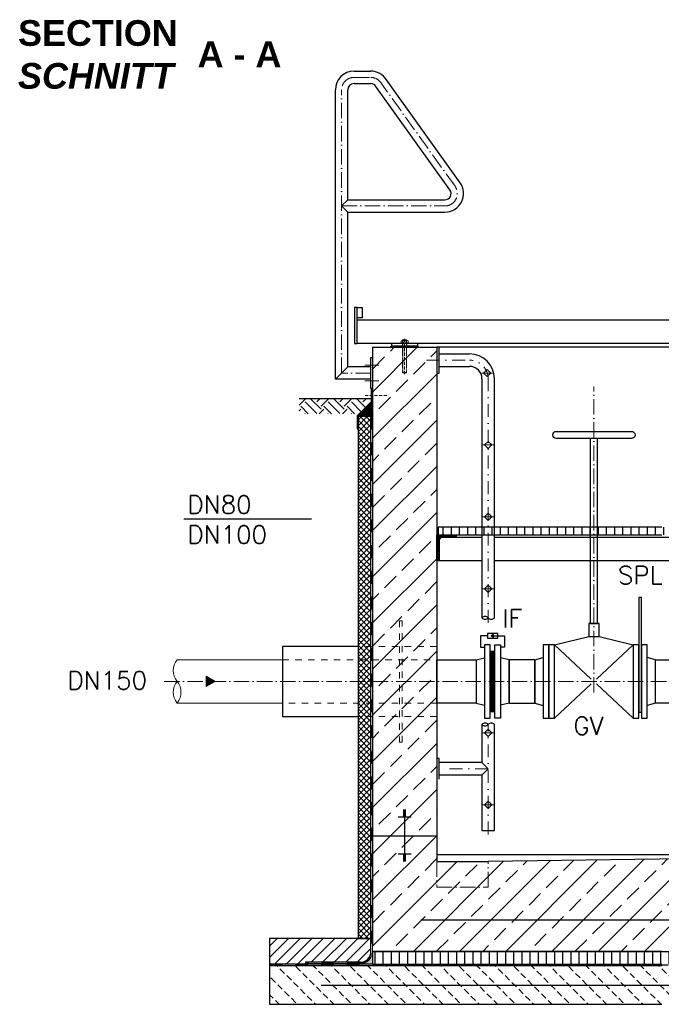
# Model space of a CAD drawing. Header units: millimetres. Extents: x -1700 to 30099, y -547 to 7576.
# Tile 9 of 14: x 12819 to 15313, y 3745 to 7576. Entities that reach past the tile are written whole.
import ezdxf

# ---------------------------------------------------------------- set-up
doc = ezdxf.new("R2010")
doc.units = ezdxf.units.MM
for name, pattern in [('ACAD_ISO10W100', [18, 12, -3, 0, -3]), ('JIS_02_1.0', [2, 1, -1]), ('STRICHPUNKT2', [0.5, 0.25, -0.125, 0, -0.125])]:
    doc.linetypes.add(name, pattern=pattern)
for name, color, linetype, lineweight in [('Beschriftung', 7, 'Continuous', 9), ('P-DABDICHTUNG', 7, 'Continuous', 18), ('P-SSLEIX', 7, 'STRICHPUNKT2', 18), ('verz. Bandstahl 30x3_5mm im Beton', 5, 'GRENZE1', 35)]:
    doc.layers.add(name, color=color, linetype=linetype, lineweight=lineweight)
doc.layers.add('P-MU150AUSL', color=7, linetype='Continuous')
doc.styles.add('LBB3.5M1000', font='isocp.shx', dxfattribs={"height": 3.5})
doc.styles.add('ROMANS', font='ROMANS', dxfattribs={"height": 0.2})
doc.linetypes.add('GRENZE1', pattern='A,6.35,-2.54,[133,ltypeshp.shx,S=2.54,R=0,X=-2.54,Y=0],-2.54,25.4', length=36.83)
pattern_1 = [(45, (15315.1, 5276.05), (-89.8026, 89.8026), []), (45, (15404.9, 5276.05), (-89.8026, 89.8026), [63.5, -31.75])]
pattern_2 = [(270, (18765.5254, -40117.861), (3.175, -6e-16), []), (330, (18765.5254, -40117.861), (1.5875, 2.74963066), []), (30, (18765.5254, -40117.861), (-1.5875, 2.74963066), [])]

msp = doc.modelspace()

# ---------------------------------------------------------------- hatches: boundary and pattern name
at = {"lineweight": 0}
h = msp.add_hatch(dxfattribs=at)
h.set_pattern_fill('ANSI33', color=256, scale=20)
h.set_pattern_definition(pattern_1)
h.paths.add_polyline_path([(14440.0961, 6301.04743), (14190.0961, 6301.04743), (14190.0961, 4401.04743), (14440.0961, 4401.04743)])
h = msp.add_hatch()
h.set_pattern_fill('EARTH', color=256, scale=10, angle=45)
h.set_pattern_definition([(45, (13990.096, 6071.91), (7e-15, 89.803), [63.5, -63.5]), (45, (13973.26, 6088.75), (7e-15, 89.803), [63.5, -63.5]), (45, (13956.42, 6105.586), (7e-15, 89.803), [63.5, -63.5]), (135, (13956.42, 6116.81), (-89.803, 7e-15), [63.5, -63.5]), (135, (13973.26, 6133.65), (-89.803, 7e-15), [63.5, -63.5]), (135, (13990.096, 6150.49), (-89.803, 7e-15), [63.5, -63.5])])
h.paths.add_polyline_path([(13904.82027, 6101.04743), (13904.82027, 6042.77177), (14138.72875, 6042.77177), (14185.25115, 6089.29417), (14185.25115, 6101.04743)])
at = {"lineweight": 5}
h = msp.add_hatch(dxfattribs=at)
h.set_pattern_fill('ANSI36', color=256, angle=90)
h.set_pattern_definition([(135, (14162.096, 6059.2365), (-6.17393, 1.6838), [7.9375, -1.5875, 0, -1.5875])])
h.paths.add_polyline_path([(14190.0961, 6087.2365), (14134.0961, 6031.2365), (14184.0961, 6031.2365), (14190.0961, 6031.2365)])
h = msp.add_hatch(dxfattribs=at)
h.set_pattern_fill('ANSI37', color=256, scale=5)
h.set_pattern_definition([(45, (14740.096, 5411.297), (-11.22532, 11.22532), []), (135, (14740.096, 5411.297), (-11.22532, -11.22532), [])])
h.paths.add_polyline_path([(14184.0961, 6031.2365), (14134.0961, 6031.2365), (14134.0961, 4001.04743), (14184.0961, 4001.04743)])
h = msp.add_hatch()
h.set_pattern_fill('ANSI31', color=256, scale=10, angle=45)
h.set_pattern_definition([(90, (-70370.416, 43920.825), (-31.75, 5e-15), [])])
h.paths.add_polyline_path([(14445.0961, 5601.04743), (14445.0961, 5571.04743), (16435.0961, 5571.04743), (16435.0961, 5601.04743)])
at = {"lineweight": 9}
h = msp.add_hatch(dxfattribs=at)
h.set_pattern_fill('ANSI31', color=256)
h.set_pattern_definition([(45, (-69795.4163, 43920.8252), (-2.24506403, 2.24506403), [])])
edge = h.paths.add_edge_path()
edge.add_line((14440.0961, 5471.04743), (14440.0961, 5571.04743))
edge.add_line((14440.0961, 5571.04743), (14515.0961, 5571.04743))
edge.add_line((14515.0961, 5571.04743), (14515.0961, 5566.04743))
edge.add_arc((14510.0961, 5566.04743), 5, -90, 0, ccw=False)
edge.add_line((14510.0961, 5561.04743), (14460.0961, 5561.04743))
edge.add_arc((14460.0961, 5551.04743), 10, 90, 180)
edge.add_line((14450.0961, 5551.04743), (14450.0961, 5476.04743))
edge.add_arc((14445.0961, 5476.04743), 5, -90, 0, ccw=False)
edge.add_line((14445.0961, 5471.04743), (14440.0961, 5471.04743))
h = msp.add_hatch(color=256)
h.dxf.hatch_style = 1
h.paths.add_polyline_path([(14650.84758, 5178.55157), (14660.21873, 5173.14121), (14660.21867, 5183.96205)])
h = msp.add_hatch(color=256)
h.dxf.hatch_style = 1
h.paths.add_polyline_path([(14650.84758, 5178.55157), (14660.21873, 5173.14121), (14660.21867, 5183.96205)])
at = {"lineweight": 5}
h = msp.add_hatch(dxfattribs=at)
h.set_pattern_fill('NET3', color=256, angle=-90)
h.set_pattern_definition(pattern_2)
h.paths.add_polyline_path([(14648.0961, 5118.54743), (14666.0961, 5118.54743), (14666.0961, 4883.54743), (14648.0961, 4883.54743)])
h = msp.add_hatch(dxfattribs=at)
h.set_pattern_fill('NET3', color=256, angle=-90)
h.set_pattern_definition(pattern_2)
h.paths.add_polyline_path([(14648.0961, 5118.54743), (14666.0961, 5118.54743), (14666.0961, 4883.54743), (14648.0961, 4883.54743)])
h = msp.add_hatch(color=256)
h.dxf.hatch_style = 1
h.paths.add_polyline_path([(13578.6738, 5001.04743), (13543.70731, 5021.23534), (13543.70731, 4980.85951)])
at = {"lineweight": 0}
h = msp.add_hatch(dxfattribs=at)
h.set_pattern_fill('ANSI33', color=256, scale=20)
h.set_pattern_definition(pattern_1)
h.paths.add_polyline_path([(16690.0961, 4401.04743), (16440.0961, 4401.04743), (16440.0961, 4326.04743), (14640.0961, 4301.04743), (14440.0961, 4301.04743), (14440.0961, 4401.04743), (14190.0961, 4401.04743), (14190.0961, 4275.22542), (14190.0961, 3951.04743), (15315.0961, 3951.04743), (16690.0961, 3951.04743), (16690.0961, 4275.22542)])
h = msp.add_hatch()
h.set_pattern_fill('ANSI31', color=256, scale=10)
h.set_pattern_definition([(45, (16643.096, 3951.047), (-22.45064, 22.45064), [])])
edge = h.paths.add_edge_path()
edge.add_line((13929.72097, 3908.69145), (13929.72097, 3901.04743))
edge.add_line((13929.72097, 3901.04743), (13790.0961, 3901.04743))
edge.add_line((13790.0961, 3901.04743), (13790.0961, 4001.04743))
edge.add_line((13790.0961, 4001.04743), (14184.0961, 4001.04743))
edge.add_line((14184.0961, 4001.04743), (14184.0961, 3951.04743))
edge.add_arc((14141.74012, 3951.04743), 42.35598, 270, 360, ccw=False)
edge.add_line((14141.74012, 3908.69145), (13929.72097, 3908.69145))
h = msp.add_hatch(dxfattribs=at)
h.set_pattern_fill('AR-CONC', color=256, scale=0.48356)
h.set_pattern_definition([(50, (16522.2683, 3926.0474), (3.4683817, -0.303444), [0.36267, -3.989368]), (355, (16522.2683, 3926.0474), (-0.6709456, 3.6372986), [0.290136, -3.1914945]), (100.45144, (16522.5573, 3926.022), (2.797436, 3.3338545), [0.308222, -3.390441]), (46.1842, (16522.2683, 3927.0145), (5.16075, -0.800385), [0.544005, -5.984052]), (96.63564, (16522.6983, 3926.948), (4.519649, 4.710446), [0.462333, -5.085665]), (351.18416, (16522.2683, 3927.0145), (4.519649, 4.710446), [0.435204, -4.787242]), (21, (16522.7518, 3926.7728), (2.8864024, -1.946903), [0.36267, -3.989368]), (326, (16522.752, 3926.7728), (1.176575, 3.506534), [0.290136, -3.1914945]), (71.45144, (16522.9924, 3926.6105), (4.0629775, 1.559631), [0.308222, -3.390441]), (37.5, (16522.2683, 3926.0474), (0.0588002, 1.6097408), [0, -3.1528098, 0, -3.2398505, 0, -3.2035835]), (7.5, (16522.2683, 3926.0474), (1.2720985, 1.9072164), [0, -1.8471984, 0, -3.0802758, 0, -1.2209884]), (327.5, (16521.19, 3926.0474), (2.5813506, -0.1090663), [0, -1.2088994, 0, -3.7717663, 0, -5.0048437]), (317.5, (16520.7064, 3926.0474), (2.8200537, 0.4840674), [0, -1.5715693, 0, -2.5048397, 0, -3.5541644])])
edge = h.paths.add_edge_path()
edge.add_line((14115.79703, 3901.04743), (14141.74012, 3902.69145))
edge.add_arc((14141.74012, 3951.04743), 48.35598, 270, 360)
edge.add_line((14190.0961, 3951.04743), (14190.0961, 3901.04743))
edge.add_line((14190.0961, 3901.04743), (14115.79703, 3901.04743))
h = msp.add_hatch()
h.set_pattern_fill('ANSI31', color=256, scale=10, angle=45)
h.set_pattern_definition([(90, (14740.096, 3926.047), (-31.75, 5e-15), [])])
h.paths.add_polyline_path([(14190.0961, 3951.04743), (14190.0961, 3901.04743), (16690.0961, 3901.04743), (16690.0961, 3951.04743)])
h = msp.add_hatch(dxfattribs=at)
h.set_pattern_fill('BETON_UNBEWEHRT', color=256, scale=200, angle=90, pattern_type=2)
h.set_pattern_definition([(135, (7652.224, 3980.403), (-35.35534, -35.35534), [25, -12.5])])
h.paths.add_polyline_path([(13790.0961, 3895.04743), (13790.0961, 3745.04743), (17090.0961, 3745.04743), (17090.0961, 3895.04743)])
at = {"layer": 'P-DABDICHTUNG'}
h = msp.add_hatch(dxfattribs=at)
h.set_pattern_fill('PLAST', scale=6, angle=90, style=0)
h.set_pattern_definition([(90, (1814.0107, 2601.48), (-1.5, 9e-17), []), (90, (1813.8232, 2601.48), (-1.5, 9e-17), []), (90, (1813.6357, 2601.48), (-1.5, 9e-17), [])])
h.paths.add_polyline_path([(13929.72097, 3901.04743), (13929.72097, 3902.69145), (13989.22808, 3902.69145), (13989.22808, 3901.04743)])

# ---------------------------------------------------------------- linework, layer by layer
for p, q in [((14118.3961, 7375.35449), (14183.11469, 7375.35449)), ((14118.3961, 7327.05449), (14183.11469, 7327.05449)), ((14530.70812, 6941.51823), (14244.69014, 7341.08127)), ((14045.9461, 6176.89743), (14045.9461, 7302.90449)), ((14094.2461, 6875.19743), (14094.2461, 7302.90449)), ((14491.43645, 6913.40015), (14203.63984, 7315.63008)), ((14094.2461, 6875.19743), (14070.0961, 6851.04743)), ((14094.2461, 6875.19743), (14471.7961, 6875.19743)), ((14070.0961, 6851.04743), (14094.2461, 6826.89743)), ((14094.2461, 6826.89743), (14471.7961, 6826.89743)), ((14094.2461, 6225.19743), (14094.2461, 6826.89743)), ((17337.36966, 6406.04743), (14130.0961, 6406.04743)), ((17337.36966, 6316.04743), (14130.0961, 6316.04743)), ((14190.0961, 6301.04743), (14190.0961, 3975.22542)), ((14190.0961, 6301.04743), (14440.0961, 6301.04743)), ((14265.0961, 6306.04743), (14260.0961, 6301.04743)), ((14265.0961, 6306.04743), (14265.0961, 6316.04743)), ((14365.0961, 6306.04743), (14265.0961, 6306.04743)), ((14365.0961, 6316.04743), (14365.0961, 6306.04743)), ((14365.0961, 6306.04743), (14370.0961, 6301.04743)), ((14440.0961, 6301.04743), (14440.0961, 4301.04743)), ((16440.0961, 6301.04743), (14440.0961, 6301.04743)), ((14450.0961, 6201.04743), (14450.0961, 6301.04743)), ((14450.0961, 6275.19743), (14567.6461, 6275.19743)), ((14094.2461, 6225.19743), (14045.9461, 6176.89743)), ((14184.0961, 6225.19743), (14094.2461, 6225.19743)), ((14450.0961, 6226.89743), (14567.6461, 6226.89743)), ((14622.39006, 6201.04743), (14636.53006, 6215.18743)), ((14650.67006, 6201.04743), (14636.53006, 6215.18743)), ((14184.0961, 6176.89743), (14045.9461, 6176.89743)), ((14440.0961, 6201.04743), (14450.0961, 6201.04743)), ((14615.9461, 6178.59743), (14615.9461, 5248.39561)), ((14636.53006, 6186.90743), (14622.39006, 6201.04743)), ((14636.53006, 6186.90743), (14650.67006, 6201.04743)), ((14664.2461, 5248.39561), (14664.2461, 6178.59743)), ((14185.25115, 6101.04743), (13904.82027, 6101.04743)), ((14134.0961, 6031.2365), (14190.0961, 6087.2365)), ((14184.0961, 6031.2365), (14190.0961, 6031.2365)), ((14625.9561, 5921.04743), (14640.0961, 5935.18743)), ((14640.0961, 5906.90743), (14625.9561, 5921.04743)), ((14654.2361, 5921.04743), (14640.0961, 5935.18743)), ((14640.0961, 5906.90743), (14654.2361, 5921.04743)), ((13456.59445, 5633.63242), (13952.72358, 5633.63242)), ((14625.9561, 5641.04743), (14640.0961, 5655.18743)), ((14640.0961, 5626.90743), (14625.9561, 5641.04743)), ((14654.2361, 5641.04743), (14640.0961, 5655.18743)), ((14640.0961, 5626.90743), (14654.2361, 5641.04743)), ((14615.9461, 5561.04743), (14510.0961, 5561.04743)), ((15376.9461, 5561.04743), (14664.2461, 5561.04743)), ((14445.0961, 5471.04743), (14615.9461, 5471.04743)), ((14664.2461, 5471.04743), (15376.9461, 5471.04743)), ((14625.9561, 5361.04743), (14640.0961, 5375.18743)), ((14654.2361, 5361.04743), (14640.0961, 5375.18743)), ((14640.0961, 5346.90743), (14625.9561, 5361.04743)), ((14640.0961, 5346.90743), (14654.2361, 5361.04743)), ((14898.0961, 5143.54743), (15031.0961, 5176.04743)), ((15071.0961, 5176.04743), (15204.0961, 5143.54743)), ((14648.0961, 5118.54743), (14666.0961, 5118.54743)), ((14648.0961, 5118.54743), (14666.0961, 5118.54743)), ((14593.0961, 5085.19743), (14626.0961, 5093.54743)), ((14593.0961, 5085.19743), (14626.0961, 5093.54743)), ((14593.0961, 5085.19743), (14593.0961, 4916.89743)), ((14593.0961, 5085.19743), (14593.0961, 4916.89743)), ((14721.0961, 5085.19743), (14688.0961, 5093.54743)), ((14721.0961, 5085.19743), (14688.0961, 5093.54743)), ((14721.0961, 5085.19743), (14721.0961, 4916.89743)), ((14721.0961, 5085.19743), (14721.0961, 4916.89743)), ((14593.0961, 4916.89743), (14626.0961, 4908.54743)), ((14593.0961, 4916.89743), (14626.0961, 4908.54743)), ((14721.0961, 4916.89743), (14688.0961, 4908.54743)), ((14721.0961, 4916.89743), (14688.0961, 4908.54743)), ((14648.0961, 4883.54743), (14666.0961, 4883.54743)), ((14648.0961, 4883.54743), (14666.0961, 4883.54743)), ((14615.9461, 4833.50202), (14615.9461, 4685.19743)), ((14664.2461, 4421.04743), (14664.2461, 4833.50202)), ((14625.9561, 4801.04743), (14640.0961, 4815.18743)), ((14640.0961, 4786.90743), (14625.9561, 4801.04743)), ((14654.2361, 4801.04743), (14640.0961, 4815.18743)), ((14640.0961, 4786.90743), (14654.2361, 4801.04743)), ((14450.0961, 4701.04743), (14440.0961, 4701.04743)), ((14450.0961, 4621.04743), (14450.0961, 4701.04743)), ((14615.9461, 4685.19743), (14450.0961, 4685.19743)), ((14615.9461, 4685.19743), (14640.0961, 4661.04743)), ((14615.9461, 4636.89743), (14450.0961, 4636.89743)), ((14640.0961, 4661.04743), (14615.9461, 4636.89743)), ((14615.9461, 4636.89743), (14615.9461, 4421.04743)), ((14625.9561, 4521.04743), (14640.0961, 4535.18743)), ((14640.0961, 4506.90743), (14625.9561, 4521.04743)), ((14654.2361, 4521.04743), (14640.0961, 4535.18743)), ((14640.0961, 4506.90743), (14654.2361, 4521.04743)), ((14320.0961, 4500.70071), (14310.0961, 4500.70071)), ((14320.0961, 4497.1808), (14310.0961, 4497.1808)), ((14320.0961, 4493.6609), (14310.0961, 4493.6609)), ((14320.0961, 4490.14099), (14310.0961, 4490.14099)), ((14320.0961, 4486.62109), (14310.0961, 4486.62109)), ((14320.0961, 4483.10118), (14310.0961, 4483.10118)), ((14315.0961, 4501.04743), (14315.0961, 4401.04743)), ((14340.0961, 4472.54147), (14290.0961, 4472.54147)), ((14320.0961, 4479.58128), (14310.0961, 4479.58128)), ((14320.0961, 4476.06137), (14310.0961, 4476.06137)), ((14615.9461, 4421.04743), (14664.2461, 4421.04743)), ((14190.0961, 4401.04743), (14440.0961, 4401.04743)), ((14315.0961, 4401.04743), (14315.0961, 4301.04743)), ((14340.0961, 4329.55339), (14290.0961, 4329.55339)), ((14320.0961, 4326.03348), (14310.0961, 4326.03348)), ((14320.0961, 4322.51358), (14310.0961, 4322.51358)), ((14320.0961, 4318.99367), (14310.0961, 4318.99367)), ((14320.0961, 4315.47377), (14310.0961, 4315.47377)), ((14320.0961, 4311.95386), (14310.0961, 4311.95386)), ((14320.0961, 4308.43396), (14310.0961, 4308.43396)), ((14320.0961, 4304.91405), (14310.0961, 4304.91405)), ((14320.0961, 4301.39415), (14310.0961, 4301.39415)), ((16440.0961, 4326.04743), (14440.0961, 4326.04743)), ((14440.0961, 4301.04743), (14640.0961, 4301.04743)), ((16440.0961, 4326.04743), (14640.0961, 4301.04743)), ((14184.0961, 4001.04743), (13790.0961, 4001.04743)), ((13790.0961, 4001.04743), (13790.0961, 3895.04743)), ((14184.0961, 3951.04743), (14184.0961, 4001.04743)), ((14190.0961, 3951.04743), (16440.0961, 3951.04743)), ((13929.72097, 3908.69145), (13929.72097, 3901.04743)), ((14141.74012, 3908.69145), (13929.72097, 3908.69145)), ((14190.0961, 3901.04743), (13790.0961, 3901.04743)), ((14141.74012, 3902.69145), (13929.72097, 3902.69145))]:
    msp.add_line(p, q)
at = {"linetype": 'ACAD_ISO10W100', "lineweight": 18, "ltscale": 5}
for p, q in [((14118.3961, 7351.04743), (14183.21207, 7351.04743)), ((14511.07311, 6927.45805), (14224.26237, 7328.19861)), ((14070.0961, 6201.04743), (14070.0961, 7302.74743)), ((14070.0961, 6851.04743), (14471.7961, 6851.04743)), ((14214.36056, 6231.04743), (14159.83165, 6231.04743)), ((14184.0961, 6201.04743), (14070.0961, 6201.04743)), ((14214.36056, 6171.04743), (14159.83165, 6171.04743)), ((15051.0961, 4958.1186), (15051.0961, 6149.14367)), ((13380.71091, 5001.04743), (16248.29615, 5001.04743))]:
    msp.add_line(p, q, dxfattribs=at)
at = {"linetype": 'Continuous', "lineweight": 9}
for p, q in [((14301.6961, 6320.04743), (14301.6961, 6326.04743)), ((14305.1603, 6327.04743), (14325.0319, 6327.04743)), ((14307.0961, 6329.54743), (14323.0961, 6329.54743)), ((14307.0961, 6329.54743), (14307.0961, 6327.04743)), ((14308.3211, 6329.98253), (14308.3211, 6327.04743)), ((14308.6243, 6320.04743), (14308.6243, 6326.04743)), ((14321.5679, 6320.04743), (14321.5679, 6326.04743)), ((14321.8711, 6329.98253), (14321.8711, 6327.04743)), ((14323.0961, 6329.54743), (14323.0961, 6327.04743)), ((14328.4961, 6320.04743), (14328.4961, 6326.04743)), ((14300.0961, 6316.04743), (14300.0961, 6319.04743)), ((14300.0961, 6319.04743), (14330.0961, 6319.04743)), ((14330.0961, 6316.04743), (14330.0961, 6319.04743))]:
    msp.add_line(p, q, dxfattribs=at)
at = {"linetype": 'JIS_02_1.0', "lineweight": 5, "ltscale": 2}
for p, q in [((14307.0961, 6202.54743), (14307.0961, 6329.54743)), ((14308.3211, 6202.11236), (14308.3211, 6327.04743)), ((14321.8711, 6202.11236), (14321.8711, 6327.04743)), ((14323.0961, 6202.54743), (14323.0961, 6329.54743)), ((14306.5961, 6301.04743), (14306.5961, 6319.04743)), ((14323.5961, 6301.04743), (14323.5961, 6319.04743)), ((14307.0961, 6202.54743), (14323.0961, 6202.54743))]:
    msp.add_line(p, q, dxfattribs=at)
at = {"linetype": 'ACAD_ISO10W100', "lineweight": 5}
for p, q in [((14315.0961, 6196.04743), (14315.0961, 6334.10843)), ((14162.00806, 6113.46574), (14249.51913, 6113.46574))]:
    msp.add_line(p, q, dxfattribs=at)
at = {"linetype": 'JIS_02_1.0', "lineweight": 25, "ltscale": 50}
for p, q in [((14187.0961, 6031.2365), (14187.0961, 3951.04743)), ((13790.0961, 3898.04743), (17090.0961, 3898.04743)), ((14141.74012, 3905.69145), (13929.72097, 3905.69145))]:
    msp.add_line(p, q, dxfattribs=at)
at = {"linetype": 'JIS_02_1.0', "lineweight": 18, "ltscale": 25}
for p, q in [((14440.0961, 5137.54743), (14134.0961, 5137.54743)), ((13840.0961, 5085.19743), (14440.0961, 5085.19743)), ((14440.0961, 4916.89743), (13840.0961, 4916.89743)), ((14440.0961, 4864.54743), (14134.0961, 4864.54743))]:
    msp.add_line(p, q, dxfattribs=at)
at = {"lineweight": 0}
for p, q in [((13430.71091, 5085.19743), (13840.0961, 5085.19743)), ((13840.0961, 4916.89743), (13430.71091, 4916.89743))]:
    msp.add_line(p, q, dxfattribs=at)
at = {"linetype": 'Continuous', "ltscale": 10}
msp.add_line((14721.0961, 5085.19783), (14721.0961, 4916.89783), dxfattribs=at)
msp.add_line((14721.0961, 5085.19783), (14721.0961, 4916.89783), dxfattribs=at)
for points in [[(14120.0961, 6316.04743), (14130.0961, 6316.04743), (14130.0961, 6456.04743), (14120.0961, 6456.04743)], [(14130.0961, 6456.04743), (14150.0961, 6456.04743), (14150.0961, 6416.04743), (14130.0961, 6416.04743)], [(14190.0961, 6261.04743), (14190.0961, 6141.04743), (14184.0961, 6141.04743), (14184.0961, 6261.04743)], [(14132.13867, 5983.35326), (14132.13867, 6033.35326), (14187.25115, 6088.46574), (14187.25115, 6138.46574), (14185.25115, 6138.46574), (14185.25115, 6089.29417), (14130.13867, 6034.18169), (14130.13867, 5983.35326)], [(14184.0961, 6031.2365), (14134.0961, 6031.2365), (14134.0961, 4001.04743), (14184.0961, 4001.04743)], [(15037.0961, 5226.04743), (15065.0961, 5226.04743), (15065.0961, 5946.14367), (15037.0961, 5946.14367)], [(15226.0961, 4881.04743), (15236.0961, 4881.04743), (15236.0961, 5327.54743), (15226.0961, 5327.54743)], [(15031.0961, 5176.04743), (15071.0961, 5176.04743), (15071.0961, 5226.04743), (15031.0961, 5226.04743)], [(14677.34281, 5169.56074), (14677.3427, 5187.54273), (14636.84718, 5187.54248), (14636.84729, 5169.56048)], [(14677.34281, 5169.56074), (14677.3427, 5187.54273), (14636.84718, 5187.54248), (14636.84729, 5169.56048)], [(14650.84758, 5178.55157), (14660.21873, 5173.14121), (14660.21867, 5183.96205)], [(14650.84758, 5178.55157), (14660.21873, 5173.14121), (14660.21867, 5183.96205)], [(14626.0961, 5143.54743), (14626.0961, 4858.54743), (14648.0961, 4858.54743), (14648.0961, 5143.54743)], [(14626.0961, 5143.54743), (14626.0961, 4858.54743), (14648.0961, 4858.54743), (14648.0961, 5143.54743)], [(14688.0961, 5143.54743), (14688.0961, 4858.54743), (14666.0961, 4858.54743), (14666.0961, 5143.54743)], [(14688.0961, 5143.54743), (14688.0961, 4858.54743), (14666.0961, 4858.54743), (14666.0961, 5143.54743)], [(14854.0961, 4858.54743), (14876.0961, 4858.54743), (14876.0961, 5143.54743), (14854.0961, 5143.54743)], [(14876.0961, 4858.54743), (14898.0961, 4858.54743), (14898.0961, 5143.54743), (14876.0961, 5143.54743)], [(15204.0961, 4858.54743), (15226.0961, 4858.54743), (15226.0961, 5143.54743), (15204.0961, 5143.54743)], [(15236.0961, 4858.54743), (15258.0961, 4858.54743), (15258.0961, 5143.54743), (15236.0961, 5143.54743)], [(15491.2461, 5131.04743), (15491.2461, 5085.19743), (15577.0961, 5085.19743), (15577.0961, 4916.89743), (15291.0961, 4916.89743), (15291.0961, 5085.19743), (15376.9461, 5085.19743), (15376.9461, 5131.04743)]]:
    msp.add_lwpolyline(points, close=True)
for points in [[(14905.0961, 5946.14367, -1), (14905.0961, 5974.14367), (15197.0961, 5974.14367, -1), (15197.0961, 5946.14367)], [(14440.0961, 5471.04743), (14440.0961, 5571.04743), (14515.0961, 5571.04743), (14515.0961, 5566.04743, -0.4142135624), (14510.0961, 5561.04743), (14460.0961, 5561.04743, 0.4142135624), (14450.0961, 5551.04743), (14450.0961, 5476.04743, -0.4142135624), (14445.0961, 5471.04743)]]:
    msp.add_lwpolyline(points, format="xyb", close=True)
for points in [[(15315.0961, 5601.04743), (14445.0961, 5601.04743), (14445.0961, 5571.04743), (15315.0961, 5571.04743)], [(14636.84723, 5178.55148), (14610.42243, 5178.55132), (14610.42271, 5134.00483), (14626.09527, 5134.00493)], [(14636.84723, 5178.55148), (14610.42243, 5178.55132), (14610.42271, 5134.00483), (14626.09527, 5134.00493)], [(14657.09499, 5178.55161), (14703.76756, 5178.5519), (14703.76784, 5134.00541), (14688.09527, 5134.00532)], [(14657.09499, 5178.55161), (14703.76756, 5178.5519), (14703.76784, 5134.00541), (14688.09527, 5134.00532)], [(14593.0961, 4916.89743), (14440.0961, 4916.89743), (14440.0961, 5085.19743), (14593.0961, 5085.19743)], [(15315.0961, 3951.04743), (14190.0961, 3951.04743), (14190.0961, 3901.04743), (15315.0961, 3901.04743)], [(15315.0961, 3895.04743), (13790.0961, 3895.04743), (13790.0961, 3745.04743), (15315.0961, 3745.04743)]]:
    msp.add_lwpolyline(points)
at = {"linetype": 'JIS_02_1.0', "lineweight": 18, "ltscale": 25}
msp.add_lwpolyline([(14305.0961, 5237.54743), (14295.0961, 5237.54743), (14295.0961, 4764.54743), (14305.0961, 4764.54743)], close=True, dxfattribs=at)
at = {"lineweight": 0}
msp.add_lwpolyline([(13578.6738, 5001.04743), (13543.70731, 5021.23534), (13543.70731, 4980.85951)], close=True, dxfattribs=at)
at = {"linetype": 'ACAD_ISO10W100', "lineweight": 18, "ltscale": 5}
msp.add_lwpolyline([(14440.0961, 4301.04743), (14440.0961, 4201.04743), (14640.0961, 4201.04743), (14640.0961, 4301.04743)], dxfattribs=at)
for centre, radius, start, end in [((14118.3961, 7302.90449), 72.45, 90, 180), ((14183.11469, 7302.90449), 72.45, 31.79891282, 90), ((14118.3961, 7302.90449), 24.15, 90, 180), ((14183.11469, 7302.90449), 24.15, 31.79891282, 90), ((14471.7961, 6899.34743), 72.45, 270, 35.59610741), ((14471.7961, 6899.34743), 24.15, 270, 35.58382393), ((14567.6461, 6178.59743), 96.6, 0, 90), ((14567.6461, 6178.59743), 48.3, 0, 90), ((14628.0211, 5236.89126), 16.67801, 43.61365854, 136.38634146), ((14628.0211, 5259.89997), 16.67801, 223.61365854, 316.38634146), ((14652.1711, 5259.89997), 16.67801, 223.61365854, 316.38634146), ((14628.0211, 4821.99766), 16.67801, 43.61365854, 136.38634146), ((14628.0211, 4845.00638), 16.67801, 223.61365854, 316.38634146), ((14652.1711, 4821.99766), 16.67801, 43.61365854, 136.38634146), ((14141.74012, 3951.04743), 42.35598, 270, 0)]:
    msp.add_arc(centre, radius, start, end)
for centre, start, end in [((14118.3961, 7302.74743), 90, 180), ((14183.21207, 7302.74743), 31.79891282, 90), ((14471.7961, 6899.34743), 270, 35.59136635)]:
    msp.add_arc(centre, 48.3, start, end, dxfattribs=at)
at = {"linetype": 'Continuous', "lineweight": 9}
for centre, radius, start, end in [((14305.1602, 6320.54743), 6.49999, 57.79575833, 122.20424167), ((14315.0961, 6308.96409), 22.08333, 68.76068889, 111.23931111), ((14315.0961, 6305.60533), 21.4421, 72.43264167, 107.56735833), ((14325.032, 6320.54743), 6.49999, 57.79575833, 122.20424167), ((14305.1602, 6325.54742), 6.49999, 237.79575833, 302.20424167), ((14315.0961, 6340.48952), 21.4421, 252.43264167, 287.56735833), ((14325.032, 6325.54742), 6.49999, 237.79575833, 302.20424167)]:
    msp.add_arc(centre, radius, start, end, dxfattribs=at)
at = {"linetype": 'JIS_02_1.0', "lineweight": 5, "ltscale": 2}
msp.add_arc((14315.0961, 6223.13076), 22.08333, 248.76068889, 291.23931111, dxfattribs=at)
at = {"lineweight": 0}
for centre, start, end in [((13482.28912, 5043.12243), 140.79410467, 219.20589533), ((13482.28912, 4958.97243), 140.79410467, 219.20589533), ((13379.1327, 4958.97243), 320.79410467, 39.20589533)]:
    msp.add_arc(centre, 66.56288, start, end, dxfattribs=at)
at = {"linetype": 'JIS_02_1.0', "lineweight": 25, "ltscale": 50}
msp.add_arc((14141.74012, 3951.04743), 45.35598, 270, 0, dxfattribs=at)
at = {"layer": 'P-DABDICHTUNG', "color": 7}
for p, q in [((13989.22808, 3902.69145), (13989.22808, 3901.04743)), ((14141.74012, 3902.69145), (14115.79703, 3901.04743))]:
    msp.add_line(p, q, dxfattribs=at)
msp.add_lwpolyline([(14190.0961, 3975.22542), (14190.0961, 3951.04743, -0.4142135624), (14141.74012, 3902.69145)], format="xyb", dxfattribs=at)
at = {"layer": 'P-MU150AUSL', "linetype": 'Continuous', "ltscale": 10}
for p, q in [((14898.0961, 5143.54743), (15041.0961, 5010.36115)), ((15204.0961, 5143.54743), (15061.0961, 5010.36113)), ((14721.0961, 4916.89783), (14721.0961, 5085.19783)), ((14721.0961, 4916.89783), (14721.0961, 5085.19783)), ((14821.0961, 5085.19743), (14854.0961, 5094.03973)), ((14821.0961, 5085.19743), (14821.0961, 4916.89743)), ((15291.0961, 5085.19743), (15258.0961, 5094.03973)), ((15291.0961, 4916.89743), (15291.0961, 5085.19743)), ((14898.0961, 4858.54743), (15041.0961, 4991.73363)), ((15204.0961, 4858.54743), (15061.0961, 4991.73393)), ((14821.0961, 4916.89743), (14854.0961, 4908.05513)), ((15291.0961, 4916.89743), (15258.0961, 4908.05513))]:
    msp.add_line(p, q, dxfattribs=at)
msp.add_lwpolyline([(14134.0961, 5137.54743), (13840.0961, 5137.54743), (13840.0961, 4864.54743), (14134.0961, 4864.54743)], dxfattribs=at)
msp.add_lwpolyline([(14821.0961, 5085.19743), (14721.0961, 5085.19743), (14721.0961, 4916.89743), (14821.0961, 4916.89743)], close=True, dxfattribs=at)
at = {"layer": 'P-SSLEIX', "color": 7, "linetype": 'STRICHPUNKT2', "ltscale": 200}
for p, q in [((14400.0961, 6251.04743), (14567.6461, 6251.04743)), ((14657.43431, 6201.04743), (14615.62582, 6201.04743)), ((14640.0961, 5229.30302), (14640.0961, 6178.59743)), ((14661.00035, 5921.04743), (14619.19186, 5921.04743)), ((14661.00035, 5641.04743), (14619.19186, 5641.04743)), ((14661.00035, 5361.04743), (14619.19186, 5361.04743)), ((14640.0961, 4406.04743), (14640.0961, 4833.50202)), ((14661.00035, 4801.04743), (14619.19186, 4801.04743)), ((14640.0961, 4661.04743), (14448.1954, 4661.04743)), ((14661.00035, 4521.04743), (14619.19186, 4521.04743))]:
    msp.add_line(p, q, dxfattribs=at)
msp.add_arc((14567.6461, 6178.59743), 72.45, 0, 90, dxfattribs=at)
at = {"layer": 'verz. Bandstahl 30x3_5mm im Beton', "color": 0, "lineweight": -3, "ltscale": 5}
for p, q in [((14377.5961, 4073.2608), (16502.5961, 4073.2608)), ((13990.0961, 3820.04743), (17257.58677, 3820.04743))]:
    msp.add_line(p, q, dxfattribs=at)

# ---------------------------------------------------------------- texts
at = {"layer": 'Beschriftung', "char_height": 100, "attachment_point": 1, "style": 'LBB3.5M1000'}
for s, width, insert in [('{\\fArial|b1|i0|c0|p34;SECTION\\P\\fArial|b1|i1|c0|p34;SCHNITT}', 963.5542391, (12812.00112, 7573.83345)), ('{\\fArial|b1|i0|c0|p34;A - A}', 355.0131253, (13510.25584, 7490.85858))]:
    msp.add_mtext_dynamic_manual_height_columns(s, width=width, gutter_width=17.5, heights=[0], dxfattribs=dict(at, insert=insert))
at = {"layer": 'P-MU150AUSL', "linetype": 'Continuous', "ltscale": 10, "style": 'ROMANS'}
for s, p in [('SPL', (15144.79215, 5379.5237)), ('IF', (14694.87062, 5211.52085)), ('DN150', (13004.61887, 4970.27018)), ('GV', (14971.58098, 4793.41085))]:
    msp.add_text(s, height=70, dxfattribs=at).set_placement(p)
at = {"layer": 'P-MU150AUSL', "insert": (13471.08224, 5724.16346), "char_height": 70, "width": 320, "attachment_point": 1, "style": 'ROMANS'}
msp.add_mtext('DN80\\PDN100', dxfattribs=at)

doc.saveas('drawing.dxf')
